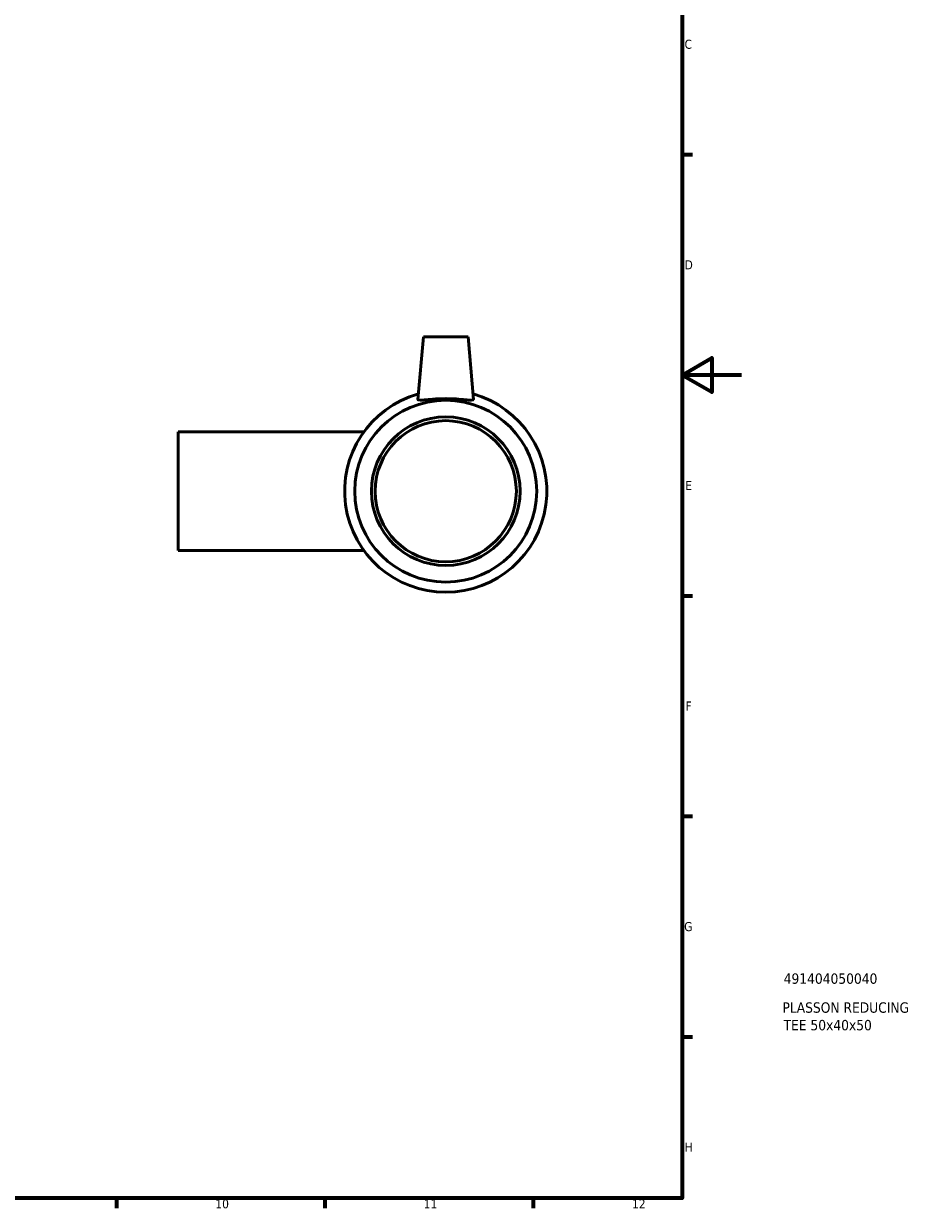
# Model space of a CAD drawing. Header units: millimetres. Extents: x 0 to 900, y -37 to 868.
# Tile 2 of 4: x 600 to 900, y 17 to 415. Entities that reach past the tile are written whole.
import ezdxf

# ---------------------------------------------------------------- set-up
doc = ezdxf.new("R2010")
doc.units = ezdxf.units.MM
for name, color, linetype, lineweight in [('Border (ANSI)', 7, 'Continuous', 70), ('Title (ISO)', 7, 'Continuous', 50), ('Visible (ANSI)', 7, 'Continuous', 50)]:
    doc.layers.add(name, color=color, linetype=linetype, lineweight=lineweight)
doc.styles.add('Note Text (ANSI)', font='tahoma.ttf')
doc.styles.add('Note Text (ISO)', font='tahoma.ttf')

# ---------------------------------------------------------------- blocks, each defined once
blk = doc.blocks.new('Borders Default Border')
at = {"layer": 'Border (ANSI)'}
for p, q in [((821, 371.25), (824.45, 371.25)), ((821, 222.75), (824.45, 222.75)), ((821, 148.5), (824.45, 148.5)), ((821, 74.25), (824.45, 74.25)), ((630.75, 20), (630.75, 16.55)), ((700.83, 20), (700.83, 16.55)), ((770.92, 20), (770.92, 16.55))]:
    blk.add_line(p, q, dxfattribs=at)
at = {"layer": 'Border (ANSI)', "flags": 128}
for points in [[(20, 20), (20, 574), (821, 574), (821, 20), (20, 20)], [(841, 297), (821, 297), (831, 302.77), (831, 291.23), (821, 297)]]:
    blk.add_lwpolyline(points, dxfattribs=at)
at = {"layer": 'Border (ANSI)', "attachment_point": 7, "style": 'Note Text (ANSI)'}
for s, insert, char_height in [('C', (821.8, 406.8), 3.05), ('D', (821.81, 332.6), 3.05), ('E', (822.05, 258.35), 3.05), ('F', (822.14, 184.1), 3.05), ('G', (821.66, 109.79), 3.05), ('H', (821.81, 35.6), 3.05), ('10', (663.96, 16.49), 3.048), ('11', (734.04, 16.55), 3.048), ('12', (804.13, 16.55), 3.048)]:
    blk.add_mtext(s, dxfattribs=dict(at, insert=insert, char_height=char_height))
blk = doc.blocks.new('Title Blocks ISO')
at = {"layer": 'Title (ISO)', "style": 'Note Text (ISO)'}
for tag, p in [('PART_NUMBER_001', (34.13, 72.12)), ('DESCRIPTION_001', (33.74, 62.38)), ('DESCRIPTION_002', (34.09, 56.47))]:
    blk.add_attdef(tag, p, '', height=3.5, dxfattribs=at)

msp = doc.modelspace()

# ---------------------------------------------------------------- linework, layer by layer
at = {"layer": 'Visible (ANSI)'}
for p, q in [((733.964, 309.927), (732.119, 288.846)), ((733.964, 309.927), (748.964, 309.927)), ((748.964, 309.927), (750.808, 288.846)), ((651.464, 277.927), (651.464, 237.927)), ((651.464, 277.927), (713.968, 277.927)), ((651.464, 237.927), (713.968, 237.927))]:
    msp.add_line(p, q, dxfattribs=at)
for radius in [30.6, 25, 23.75]:
    msp.add_circle((741.464, 257.927), radius, dxfattribs=at)
msp.add_arc((741.464, 257.927), 34, 105.67373, 74.32627, dxfattribs=at)
msp.add_open_spline([(750.803, 288.793), (750.763, 288.661), (750.497, 288.591), (749.504, 288.588), (748.779, 288.651), (747.13, 288.803), (746.093, 288.901), (743.833, 289.045), (742.609, 289.087), (740.318, 289.087), (739.095, 289.045), (736.834, 288.901), (735.797, 288.803), (734.149, 288.651), (733.423, 288.588), (732.431, 288.591), (732.164, 288.661), (732.119, 288.81), (732.118, 288.828), (732.12, 288.846)], degree=3, knots=[0, 0, 0, 0, 0.3409915, 0.3409915, 0.6819831, 0.6819831, 1.0256779, 1.0256779, 1.3693727, 1.3693727, 1.7130676, 1.7130676, 2.0567624, 2.0567624, 2.397754, 2.397754, 2.7387455, 2.7387455, 2.7814559, 2.7814559, 2.7814559, 2.7814559], dxfattribs=at)
msp.add_open_spline([(750.808, 288.846), (750.81, 288.828), (750.808, 288.81), (750.803, 288.793)], degree=3, dxfattribs=at)

# ---------------------------------------------------------------- block references
msp.add_blockref('Borders Default Border', (0, 0))
msp.add_blockref('Title Blocks ISO', (821, 20)).add_auto_attribs({'PART_NUMBER_001': '491404050040', 'DESCRIPTION_001': 'PLASSON REDUCING', 'DESCRIPTION_002': 'TEE 50x40x50'})

doc.saveas('drawing.dxf')
